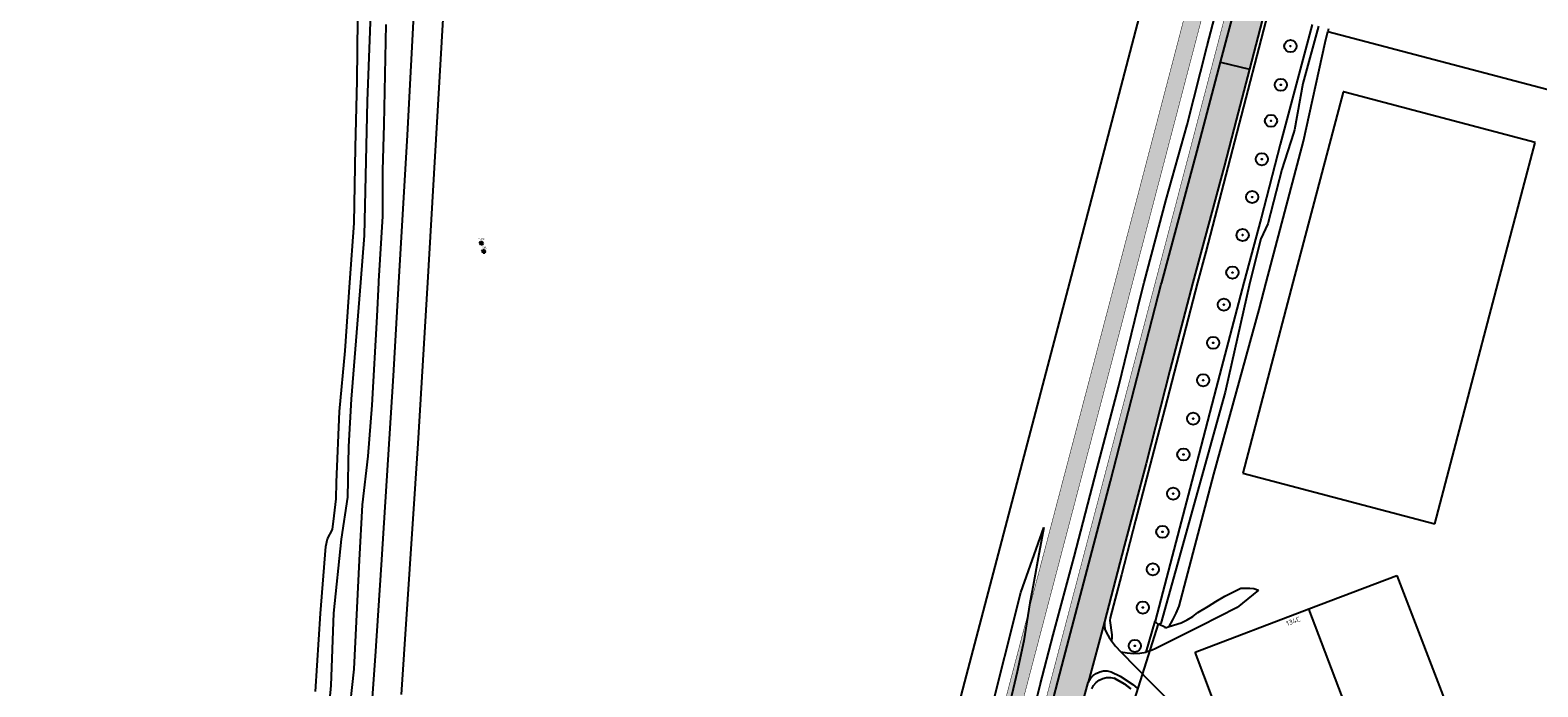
# Model space of a CAD drawing. Header units: metres. Extents: x 102000 to 105000, y 414600 to 420766.
# Tile 76 of 256: x 102876 to 103184, y 417517 to 417652. Entities that reach past the tile are written whole.
import ezdxf
from ezdxf.enums import TextEntityAlignment as Align

# ---------------------------------------------------------------- set-up
doc = ezdxf.new("R2010")
doc.units = ezdxf.units.M
doc.layers.get('0').update_dxf_attribs({"color": 8})
doc.layers.add('00-Ontwerp DKIV', color=8, linetype='Continuous', lineweight=0)
doc.styles.add('MtXpl_NLCS-ISO', font='NLCS-ISO.ttf')
doc.styles.add('NLCS-ISO', font='NLCS-ISO.ttf')

msp = doc.modelspace()

# ---------------------------------------------------------------- hatches: boundary and pattern name
at = {"ltscale": 0.1}
h = msp.add_hatch(color=256, dxfattribs=at)
edge = h.paths.add_edge_path()
edge.add_arc((103133.6, 417648.44), 0.075, 0, 360)
h = msp.add_hatch(color=256, dxfattribs=at)
edge = h.paths.add_edge_path()
edge.add_arc((103131.63, 417640.5), 0.075, 0, 360)
h = msp.add_hatch(color=256, dxfattribs=at)
edge = h.paths.add_edge_path()
edge.add_arc((103129.63, 417633.13), 0.075, 0, 360)
h = msp.add_hatch(color=256, dxfattribs=at)
edge = h.paths.add_edge_path()
edge.add_arc((103127.74, 417625.26), 0.075, 0, 360)
h = msp.add_hatch(color=256, dxfattribs=at)
edge = h.paths.add_edge_path()
edge.add_arc((103125.78, 417617.52), 0.075, 0, 360)
h = msp.add_hatch(color=256, dxfattribs=at)
edge = h.paths.add_edge_path()
edge.add_arc((103123.82, 417609.74), 0.075, 0, 360)
h = msp.add_hatch(color=256, dxfattribs=at)
edge = h.paths.add_edge_path()
edge.add_arc((103121.73, 417602.04), 0.075, 0, 360)
h = msp.add_hatch(color=256, dxfattribs=at)
edge = h.paths.add_edge_path()
edge.add_arc((103119.96, 417595.48), 0.075, 0, 360)
h = msp.add_hatch(color=256, dxfattribs=at)
edge = h.paths.add_edge_path()
edge.add_arc((103117.79, 417587.65), 0.075, 0, 360)
h = msp.add_hatch(color=256, dxfattribs=at)
edge = h.paths.add_edge_path()
edge.add_arc((103115.74, 417579.99), 0.075, 0, 360)
h = msp.add_hatch(color=256, dxfattribs=at)
edge = h.paths.add_edge_path()
edge.add_arc((103113.69, 417572.13), 0.075, 0, 360)
h = msp.add_hatch(color=256, dxfattribs=at)
edge = h.paths.add_edge_path()
edge.add_arc((103111.69, 417564.79), 0.075, 0, 360)
h = msp.add_hatch(color=256, dxfattribs=at)
edge = h.paths.add_edge_path()
edge.add_arc((103109.6, 417556.77), 0.075, 0, 360)
h = msp.add_hatch(color=256, dxfattribs=at)
edge = h.paths.add_edge_path()
edge.add_arc((103107.39, 417548.94), 0.075, 0, 360)
h = msp.add_hatch(color=256, dxfattribs=at)
edge = h.paths.add_edge_path()
edge.add_arc((103105.43, 417541.27), 0.075, 0, 360)
h = msp.add_hatch(color=256, dxfattribs=at)
edge = h.paths.add_edge_path()
edge.add_arc((103103.38, 417533.44), 0.075, 0, 360)
h = msp.add_hatch(color=256, dxfattribs=at)
edge = h.paths.add_edge_path()
edge.add_arc((103101.75, 417525.59), 0.075, 0, 360)
at = {"layer": '00-Ontwerp DKIV', "transparency": 33554623}
h = msp.add_hatch(color=256, dxfattribs=at)
h.dxf.hatch_style = 1
edge = h.paths.add_edge_path()
edge.add_line((102886.9, 416781.55), (102904.84, 416850.64))
edge.add_line((102904.84, 416850.64), (102928.19, 416939.15))
edge.add_line((102928.19, 416939.15), (102953.56, 417035.86))
edge.add_line((102953.56, 417035.86), (102978.87, 417132.59))
edge.add_line((102978.87, 417132.59), (103004.22, 417229.32))
edge.add_line((103004.22, 417229.32), (103029.53, 417326.07))
edge.add_line((103029.53, 417326.07), (103055.68, 417425.95))
edge.add_line((103055.68, 417425.95), (103080.17, 417519.56))
edge.add_line((103080.17, 417519.56), (103105.56, 417616.34))
edge.add_line((103105.56, 417616.34), (103130.84, 417713.01))
edge.add_line((103130.84, 417713.01), (103156.04, 417809.8))
edge.add_line((103156.04, 417809.8), (103181.49, 417906.51))
edge.add_line((103181.49, 417906.51), (103206.38, 418001.72))
edge.add_arc((103225.69, 417996.42), 20.03, 148.2907, 164.6587, ccw=False)
edge.add_arc((103191.64, 418017.46), 20, 328.2852, 344.8956)
edge.add_line((103210.95, 418012.25), (103219.02, 418043.1))
edge.add_arc((103199.68, 418048.21), 20, 345.2137, 362.334)
edge.add_arc((103239.65, 418049.83), 20, 165.3297, 182.3256, ccw=False)
edge.add_line((103220.3, 418054.9), (103232.12, 418100.04))
edge.add_line((103232.12, 418100.04), (103242.56, 418140.06))
edge.add_line((103242.56, 418140.06), (103250.16, 418168.97))
edge.add_line((103250.16, 418168.97), (103293.88, 418334.46))
edge.add_line((103293.88, 418334.46), (103297.17, 418351.1))
edge.add_arc((103267.5, 418356.96), 30.25, 348.8207, 407.0551)
edge.add_arc((103314.5, 418407.47), 38.75, 204.5183, 227.0551, ccw=False)
edge.add_arc((103314.5, 418407.47), 38.75, 197.206, 204.5183, ccw=False)
edge.add_arc((103314.5, 418407.47), 38.75, 192.769, 197.206, ccw=False)
edge.add_arc((103314.5, 418407.47), 38.75, 184.7464, 192.769, ccw=False)
edge.add_arc((103314.5, 418407.47), 38.75, 114.5178, 184.7464, ccw=False)
edge.add_arc((103280.48, 418441.33), 18, 4.4601, 5.3047)
edge.add_arc((103280.48, 418441.33), 18, 5.3047, 11.5456)
edge.add_line((103298.11, 418444.93), (103297.89, 418446.04))
edge.add_line((103297.89, 418446.04), (103297.84, 418446.29))
edge.add_arc((103314.5, 418407.47), 42.25, 113.2363, 115.0728)
edge.add_arc((103295.75, 418447.55), 2, 194.986, 295.0728, ccw=False)
edge.add_line((103293.82, 418447.03), (103291.9, 418454.22))
edge.add_line((103291.9, 418454.22), (103288.51, 418453.32))
edge.add_line((103288.51, 418453.32), (103290.96, 418444.17))
edge.add_arc((103289.03, 418443.65), 2, -54.8547, 14.986, ccw=False)
edge.add_arc((103314.5, 418407.47), 42.25, 125.1453, 186.0532)
edge.add_arc((103314.5, 418407.47), 42.25, 186.0532, 192.9535)
edge.add_arc((103314.5, 418407.47), 42.25, 192.9535, 197.0227)
edge.add_arc((103314.5, 418407.47), 42.25, 197.0227, 203.2368)
edge.add_arc((103314.5, 418407.47), 42.25, 203.2368, 227.0551)
edge.add_arc((103267.5, 418356.96), 26.75, -11.1793, 47.0551, ccw=False)
edge.add_line((103293.74, 418351.77), (103290.45, 418335.14))
edge.add_line((103290.45, 418335.14), (103246.78, 418169.85))
edge.add_line((103246.78, 418169.85), (103239.17, 418140.95))
edge.add_line((103239.17, 418140.95), (103239.17, 418140.94))
edge.add_line((103239.17, 418140.94), (103228.73, 418100.92))
edge.add_line((103228.73, 418100.92), (103216.92, 418055.78))
edge.add_arc((103236.27, 418050.72), 20, 165.3308, 182.3256)
edge.add_arc((103196.3, 418049.09), 20, -14.7863, 2.334, ccw=False)
edge.add_line((103215.63, 418043.99), (103207.6, 418013.28))
edge.add_arc((103188.25, 418018.34), 20, 328.2852, 345.318, ccw=False)
edge.add_arc((103222.28, 417997.32), 20, 148.2852, 164.6763)
edge.add_line((103202.99, 418002.6), (103178.1, 417907.4))
edge.add_line((103178.1, 417907.4), (103152.66, 417810.68))
edge.add_line((103152.66, 417810.68), (103127.45, 417713.89))
edge.add_line((103127.45, 417713.89), (103102.18, 417617.22))
edge.add_line((103102.18, 417617.22), (103076.78, 417520.45))
edge.add_line((103076.78, 417520.45), (103052.29, 417426.84))
edge.add_line((103052.29, 417426.84), (103026.15, 417326.95))
edge.add_line((103026.15, 417326.95), (103000.83, 417230.21))
edge.add_line((103000.83, 417230.21), (102975.49, 417133.48))
edge.add_line((102975.49, 417133.48), (102950.17, 417036.74))
edge.add_line((102950.17, 417036.74), (102924.8, 416940.04))
edge.add_line((102924.8, 416940.04), (102901.62, 416852.18))
edge.add_line((102901.62, 416852.18), (102877.33, 416758.81))
edge.add_arc((102909.74, 416750.34), 33.5, 165.3461, 192.0759)
edge.add_line((102876.99, 416743.33), (102877.08, 416742.86))
edge.add_arc((102848.36, 416736.65), 29.38, -11.7608, 12.2022, ccw=False)
edge.add_line((102877.13, 416730.66), (102880.91, 416746.96))
edge.add_arc((102880.42, 416747.08), 0.5, 186.3319, 346.473, ccw=False)
edge.add_arc((102909.74, 416750.34), 30, 165.3461, 186.3319, ccw=False)
edge.add_line((102880.72, 416757.92), (102883.48, 416768.49))
edge.add_arc((102888.32, 416767.23), 5, 75.3174, 165.3461, ccw=False)
edge.add_line((102889.59, 416772.06), (102894.48, 416770.78))
edge.add_arc((102892.46, 416763.04), 8, 29.1317, 75.3174, ccw=False)
edge.add_line((102899.45, 416766.94), (102899.75, 416766.39))
edge.add_line((102899.75, 416766.39), (102902.8, 416768.11))
edge.add_line((102902.8, 416768.11), (102902.4, 416768.83))
edge.add_arc((102892.79, 416763.47), 11, 29.1317, 75.3174)
edge.add_line((102895.58, 416774.11), (102890.47, 416775.45))
edge.add_arc((102891.74, 416780.29), 5, 165.3461, 255.3174, ccw=False)
h = msp.add_hatch(color=256, dxfattribs=at)
h.dxf.hatch_style = 1
edge = h.paths.add_edge_path()
edge.add_line((102915.47, 416843.99), (102939.74, 416935.89))
edge.add_line((102939.74, 416935.89), (102960.31, 417014.31))
edge.add_line((102960.31, 417014.31), (102960.44, 417014.78))
edge.add_line((102960.44, 417014.78), (102963.61, 417026.32))
edge.add_line((102963.61, 417026.32), (102965.3, 417032.79))
edge.add_line((102965.3, 417032.79), (102990.43, 417129.35))
edge.add_line((102990.43, 417129.35), (103015.77, 417226.08))
edge.add_line((103015.77, 417226.08), (103041.09, 417322.82))
edge.add_line((103041.09, 417322.82), (103066.41, 417419.56))
edge.add_line((103066.41, 417419.56), (103077.91, 417463.51))
edge.add_line((103077.91, 417463.51), (103078.25, 417464.8))
edge.add_line((103078.25, 417464.8), (103082.38, 417480.57))
edge.add_line((103082.38, 417480.57), (103083.41, 417484.56))
edge.add_line((103083.41, 417484.56), (103091.25, 417514.51))
edge.add_arc((103097.06, 417512.99), 6, 165.263, 165.3369, ccw=False)
edge.add_line((103091.25, 417514.52), (103097.65, 417538.88))
edge.add_arc((103103.45, 417537.36), 6, 165.297, 165.3029, ccw=False)
edge.add_line((103097.65, 417538.88), (103117.12, 417613.1))
edge.add_line((103117.12, 417613.1), (103142.4, 417709.78))
edge.add_line((103142.4, 417709.78), (103167.6, 417806.55))
edge.add_line((103167.6, 417806.55), (103193.04, 417903.26))
edge.add_line((103193.04, 417903.26), (103194.92, 417910.44))
edge.add_line((103194.92, 417910.44), (103199.37, 417927.49))
edge.add_line((103199.37, 417927.49), (103218.34, 418000.01))
edge.add_line((103218.34, 418000.01), (103243.68, 418096.81))
edge.add_line((103243.68, 418096.81), (103259.4, 418157.1))
edge.add_line((103259.4, 418157.1), (103260.93, 418159.65))
edge.add_arc((103281.69, 418145.38), 25.2, 138.8322, 145.4961, ccw=False)
edge.add_line((103262.72, 418161.97), (103268.71, 418185.16))
edge.add_line((103268.71, 418185.16), (103268.7, 418185.17))
edge.add_arc((103273.4, 418188.47), 5.75, 160.7667, 215.0643, ccw=False)
edge.add_line((103267.98, 418190.36), (103270.39, 418199.71))
edge.add_line((103270.39, 418199.71), (103281.45, 418242.62))
edge.add_line((103281.45, 418242.62), (103281.31, 418242.66))
edge.add_line((103281.31, 418242.66), (103281.56, 418243.62))
edge.add_arc((103296.23, 418239.84), 15.15, 75.5421, 165.5421, ccw=False)
edge.add_line((103300.01, 418254.51), (103306.89, 418252.74))
edge.add_line((103306.89, 418252.74), (103309.29, 418262.14))
edge.add_line((103309.29, 418262.14), (103302.43, 418263.91))
edge.add_arc((103306.21, 418278.58), 15.15, 165.5421, 255.5421, ccw=False)
edge.add_line((103291.54, 418282.36), (103299.83, 418314.5))
edge.add_line((103299.83, 418314.5), (103303.69, 418327.57))
edge.add_line((103303.69, 418327.57), (103317.31, 418369.37))
edge.add_arc((103334.42, 418363.8), 18, 114.5158, 161.9534, ccw=False)
edge.add_arc((103314.5, 418407.47), 30, 294.5158, 341.6127)
edge.add_arc((103360.05, 418392.33), 18, 105.0618, 161.6127, ccw=False)
edge.add_line((103355.38, 418409.71), (103381.42, 418416.72))
edge.add_arc((103433.4, 418223.59), 200, 102.5957, 105.0618, ccw=False)
edge.add_line((103389.78, 418418.78), (103391.44, 418419.15))
edge.add_line((103391.44, 418419.15), (103390.25, 418423.58))
edge.add_line((103390.25, 418423.58), (103390.13, 418423.55))
edge.add_line((103390.13, 418423.55), (103387.7, 418422.94))
edge.add_line((103387.7, 418422.94), (103385.28, 418422.31))
edge.add_line((103385.28, 418422.31), (103381.55, 418421.31))
edge.add_line((103381.55, 418421.31), (103380.45, 418421.01))
edge.add_line((103380.45, 418421.01), (103375.63, 418419.71))
edge.add_line((103375.63, 418419.71), (103370.8, 418418.41))
edge.add_line((103370.8, 418418.41), (103365.97, 418417.11))
edge.add_line((103365.97, 418417.11), (103361.14, 418415.81))
edge.add_line((103361.14, 418415.81), (103356.31, 418414.51))
edge.add_line((103356.31, 418414.51), (103354.88, 418414.13))
edge.add_line((103354.88, 418414.13), (103353.9, 418413.87))
edge.add_line((103353.9, 418413.87), (103351.27, 418413.16))
edge.add_arc((103356.65, 418393.17), 20.69, 105.0618, 124.6376)
edge.add_arc((103314.5, 418407.47), 30.5, 5.1346, 24.8151)
edge.add_arc((103343.88, 418440.9), 20.69, 265.3235, 284.9851)
edge.add_line((103349.23, 418420.91), (103388.18, 418431.33))
edge.add_line((103388.18, 418431.33), (103388, 418432.01))
edge.add_line((103388, 418432.01), (103387.01, 418435.7))
edge.add_line((103387.01, 418435.7), (103375.15, 418432.53))
edge.add_line((103375.15, 418432.53), (103360.19, 418428.52))
edge.add_line((103360.19, 418428.52), (103350.95, 418426.05))
edge.add_arc((103346.29, 418443.44), 18, 228.531, 284.986, ccw=False)
edge.add_arc((103314.5, 418407.47), 30, 48.531, 49.3188)
edge.add_line((103334.06, 418430.22), (103334.06, 418430.22))
edge.add_arc((103314.5, 418407.47), 30, 49.3189, 74.1216)
edge.add_arc((103327.64, 418453.64), 18, 202.3982, 254.1216, ccw=False)
edge.add_arc((103295.05, 418492.58), 48.5, 284.986, 289.1919, ccw=False)
edge.add_line((103307.59, 418445.73), (103305.93, 418445.29))
edge.add_line((103305.93, 418445.29), (103308.07, 418437.32))
edge.add_line((103308.07, 418437.32), (103308.21, 418436.8))
edge.add_arc((103314.5, 418407.47), 30, 102.1194, 107.8513)
edge.add_line((103305.31, 418436.03), (103305.17, 418436.54))
edge.add_line((103305.17, 418436.54), (103303.04, 418444.49))
edge.add_arc((103314.5, 418407.47), 38.75, 107.206, 114.5178)
edge.add_arc((103280.48, 418441.33), 18, -44.8569, 4.4601, ccw=False)
edge.add_arc((103314.5, 418407.47), 30, 135.1431, 164.1211)
edge.add_arc((103268.34, 418420.6), 18, 294.8041, 344.1211, ccw=False)
edge.add_arc((103314.5, 418407.47), 38.75, 184.7464, 192.769)
edge.add_line((103276.71, 418398.91), (103284.65, 418401.03))
edge.add_line((103284.65, 418401.03), (103285.17, 418401.17))
edge.add_arc((103314.5, 418407.47), 30, 192.1194, 197.8513)
edge.add_line((103285.95, 418398.27), (103285.43, 418398.13))
edge.add_line((103285.43, 418398.13), (103277.49, 418396.01))
edge.add_arc((103314.5, 418407.47), 38.75, 197.206, 204.5183)
edge.add_arc((103280.65, 418373.44), 18, 45.1436, 94.4606, ccw=False)
edge.add_arc((103314.5, 418407.47), 30, 225.1436, 232.7334)
edge.add_arc((103285.44, 418369.27), 18, -11.1793, 52.7334, ccw=False)
edge.add_line((103303.1, 418365.78), (103293.99, 418321.39))
edge.add_line((103293.99, 418321.39), (103292.71, 418316.32))
edge.add_line((103292.71, 418316.32), (103263.13, 418201.58))
edge.add_line((103263.13, 418201.58), (103252.14, 418158.98))
edge.add_line((103252.14, 418158.98), (103236.42, 418098.7))
edge.add_line((103236.42, 418098.7), (103218.93, 418031.9))
edge.add_line((103218.93, 418031.9), (103215.83, 418020.04))
edge.add_line((103215.83, 418020.04), (103211.08, 418001.91))
edge.add_line((103211.08, 418001.91), (103185.79, 417905.17))
edge.add_line((103185.79, 417905.17), (103185.33, 417903.42))
edge.add_line((103185.33, 417903.42), (103181.77, 417889.88))
edge.add_line((103181.77, 417889.88), (103160.34, 417808.45))
edge.add_line((103160.34, 417808.45), (103135.14, 417711.67))
edge.add_line((103135.14, 417711.67), (103109.86, 417614.99))
edge.add_line((103109.86, 417614.99), (103084.47, 417518.21))
edge.add_line((103084.47, 417518.21), (103061.28, 417429.61))
edge.add_line((103061.28, 417429.61), (103058.97, 417420.78))
edge.add_line((103058.97, 417420.78), (103033.83, 417324.72))
edge.add_line((103033.83, 417324.72), (103008.52, 417227.98))
edge.add_line((103008.52, 417227.98), (102983.17, 417131.25))
edge.add_line((102983.17, 417131.25), (102957.86, 417034.51))
edge.add_line((102957.86, 417034.51), (102932.49, 416937.8))
edge.add_line((102932.49, 416937.8), (102909.9, 416852.26))
edge.add_line((102909.9, 416852.26), (102908.22, 416845.89))
edge.add_line((102908.22, 416845.89), (102907.2, 416842.02))
edge.add_arc((103006.79, 416815.73), 103, 165.2155, 197.4258)
edge.add_arc((102894.2, 416780.39), 15, -55.0164, 17.4258, ccw=False)
edge.add_line((102902.8, 416768.11), (102899.75, 416766.38))
edge.add_line((102899.75, 416766.38), (102891.71, 416762.24))
edge.add_arc((102900.88, 416744.46), 20, 117.2745, 166.473)
edge.add_line((102881.43, 416749.14), (102880.91, 416746.96))
edge.add_line((102880.91, 416746.96), (102875.52, 416723.69))
edge.add_line((102875.52, 416723.69), (102882.44, 416722.09))
edge.add_arc((100763.6, 417222.28), 2177.08, 346.71772, 347.31296)
edge.add_arc((102907.04, 416739.76), 20, 117.2712, 167.3657, ccw=False)
edge.add_line((102897.87, 416757.54), (102903.16, 416760.26))
edge.add_line((102903.16, 416760.26), (102906.4, 416761.64))
edge.add_arc((102910.68, 416747.26), 15, 35.4679, 106.5686, ccw=False)
edge.add_arc((103006.79, 416815.73), 103, 215.4679, 221.1806)
edge.add_line((102929.26, 416747.91), (102949.41, 416724.88))
edge.add_line((102949.41, 416724.88), (102951.94, 416733.54))
edge.add_line((102951.94, 416733.54), (102937.84, 416749.53))
edge.add_arc((103015.06, 416817.69), 103, 165.2086, 221.4359, ccw=False)
edge = h.paths.add_edge_path(flags=16)
edge.add_arc((103314.5, 418407.47), 24.5, 0, 180)
edge.add_arc((103314.5, 418407.47), 24.5, 180, 360)
edge = h.paths.add_edge_path(flags=16)
edge.add_arc((103314.5, 418407.47), 30, 263.8987, 269.7468)
edge.add_line((103314.37, 418377.47), (103314.23, 418376.93))
edge.add_line((103314.23, 418376.93), (103311.83, 418367.74))
edge.add_line((103311.83, 418367.74), (103309.28, 418357.93))
edge.add_arc((103307.83, 418358.31), 1.5, 165.3871, 345.3871, ccw=False)
edge.add_line((103306.37, 418358.69), (103308.93, 418368.49))
edge.add_line((103308.93, 418368.49), (103311.18, 418377.12))
edge.add_line((103311.18, 418377.12), (103311.32, 418377.64))

# ---------------------------------------------------------------- linework, layer by layer
for p, q in [((103088.4, 417600), (103166.87, 417898.97)), ((103116.53, 417648.46), (103126.56, 417686.6)), ((102944.58, 417637.17), (102946.06, 417674.31)), ((103132.92, 417673.49), (103125.21, 417643.7)), ((102954.56, 417665.29), (102952.71, 417630.18)), ((102960.36, 417660.02), (102956.89, 417600)), ((103129.01, 417655.21), (103116.29, 417606.32)), ((103119.29, 417645.15), (103122.46, 417657.18)), ((102942.51, 417641.36), (102942.66, 417653.85)), ((102948, 417632.39), (102948.41, 417652.86)), ((103138.05, 417652.86), (103131.5, 417628.28)), ((103139.35, 417652.52), (103136.14, 417640.74)), ((103140.75, 417649.17), (103141.26, 417651.41)), ((103141.39, 417651.99), (103141.26, 417651.41)), ((103141.26, 417651.41), (103243.69, 417624.44)), ((103112.45, 417632.29), (103116.53, 417648.46)), ((103136.28, 417628.99), (103140.75, 417649.17)), ((103114.52, 417627), (103119.29, 417645.15)), ((103119.29, 417645.15), (103125.21, 417643.7)), ((103125.21, 417643.7), (103122.51, 417633.29)), ((102942.13, 417627.64), (102942.51, 417641.36)), ((103144.41, 417639), (103134.13, 417600)), ((103136.14, 417640.74), (103134.47, 417631.31)), ((103144.42, 417639.06), (103144.41, 417639)), ((103144.47, 417639.04), (103144.42, 417639.06)), ((103183.74, 417628.7), (103144.47, 417639.04)), ((102943.98, 417609.63), (102944.58, 417637.17)), ((103122.51, 417633.29), (103120.01, 417623.79)), ((102947.75, 417622.93), (102948, 417632.39)), ((102952.71, 417630.18), (102950.97, 417600)), ((103108.14, 417616.99), (103112.45, 417632.29)), ((103134.21, 417630.63), (103131.82, 417623.15)), ((103134.47, 417631.31), (103134.21, 417630.63)), ((102941.85, 417612.18), (102942.13, 417627.64)), ((103107.25, 417600), (103114.52, 417627)), ((103131.5, 417628.28), (103127.64, 417613.22)), ((103128.64, 417600), (103136.28, 417628.99)), ((103176.18, 417600), (103183.74, 417628.7)), ((103120.01, 417623.79), (103113.6, 417600)), ((102947.77, 417613.63), (102947.75, 417622.93)), ((103131.82, 417623.15), (103128.95, 417612.01)), ((103103.62, 417600), (103108.14, 417616.99)), ((102940.99, 417600), (102941.85, 417612.18)), ((102946.95, 417600.31), (102947.77, 417613.63)), ((103127.64, 417613.22), (103124.08, 417600)), ((103128.95, 417612.01), (103127.57, 417608.99)), ((102943.23, 417600), (102943.98, 417609.63)), ((102967.7, 417608.17), (102968.16, 417608.17)), ((102967.7, 417608.17), (102968.16, 417608.17)), ((103127.57, 417608.99), (103125.28, 417600)), ((102967.7, 417607.97), (102968.16, 417607.97)), ((102967.7, 417607.97), (102968.16, 417607.97)), ((102968.16, 417606.5), (102968.63, 417606.5)), ((102968.16, 417606.5), (102968.63, 417606.5)), ((102968.16, 417606.3), (102968.63, 417606.3)), ((102968.16, 417606.3), (102968.63, 417606.3)), ((103116.29, 417606.32), (103114.58, 417600)), ((102940.01, 417586.03), (102940.99, 417600)), ((102941.36, 417576.13), (102943.23, 417600)), ((102946.61, 417593.07), (102946.94, 417600)), ((102946.94, 417600), (102946.95, 417600.31)), ((102950.97, 417600), (102949.84, 417580.92)), ((102956.89, 417600), (102954.94, 417567.03)), ((103063.59, 417505.47), (103088.4, 417600)), ((103096.74, 417559.32), (103107.16, 417599.69)), ((103103.04, 417597.6), (103103.62, 417600)), ((103107.16, 417599.69), (103107.25, 417600)), ((103114.58, 417600), (103107.89, 417574.22)), ((103113.6, 417600), (103108.92, 417581.98)), ((103124.08, 417600), (103118.37, 417578.45)), ((103125.28, 417600), (103120.21, 417577.59)), ((103134.13, 417600), (103123.85, 417560.97)), ((103127.19, 417594.48), (103128.64, 417600)), ((103163.17, 417550.61), (103176.18, 417600)), ((103098.4, 417578.58), (103103.04, 417597.6)), ((102945.54, 417574.87), (102946.61, 417593.07)), ((103117.92, 417560.78), (103127.19, 417594.48)), ((102938.9, 417573.62), (102940.01, 417586.03)), ((102949.84, 417580.92), (102947.42, 417542.17)), ((103108.92, 417581.98), (103104.05, 417562.94)), ((103093.94, 417561.71), (103098.4, 417578.58)), ((103120.21, 417577.59), (103110.09, 417540.98)), ((103118.37, 417578.45), (103114.85, 417564.78)), ((102940.78, 417566.45), (102941.36, 417576.13)), ((102944.76, 417564.48), (102945.54, 417574.87)), ((103107.89, 417574.22), (103101.89, 417551.28)), ((102938.25, 417559.13), (102938.9, 417573.62)), ((102940.58, 417556.03), (102940.78, 417566.45)), ((102954.94, 417567.03), (102951.48, 417515.66)), ((103114.85, 417564.78), (103110.16, 417546.82)), ((102943.61, 417554.46), (102944.76, 417564.48)), ((103089.29, 417543.8), (103093.94, 417561.71)), ((103104.05, 417562.94), (103099.59, 417546.04)), ((102938.16, 417555.68), (102938.25, 417559.13)), ((103087.18, 417523.03), (103096.74, 417559.32)), ((103110.82, 417533.74), (103117.92, 417560.78)), ((103123.85, 417560.97), (103163.17, 417550.61)), ((102937.81, 417552.23), (102938.16, 417555.68)), ((102939.29, 417547.45), (102940.58, 417556.03)), ((102942.95, 417543.18), (102943.61, 417554.46)), ((102936.39, 417547.52), (102937.47, 417549.4)), ((102937.47, 417549.4), (102937.81, 417552.23)), ((103078.38, 417536.55), (103083.09, 417549.84)), ((103083.09, 417549.84), (103081.93, 417543.61)), ((103101.89, 417551.28), (103099.03, 417540.16)), ((102936.04, 417545.92), (102936.39, 417547.52)), ((102937.72, 417532.29), (102939.29, 417547.45)), ((103110.16, 417546.82), (103105.89, 417530.63)), ((102935, 417532.24), (102936.04, 417545.92)), ((102941.85, 417520.81), (102942.95, 417543.18)), ((103081.93, 417543.61), (103080.93, 417537.94)), ((103084.99, 417527.85), (103089.29, 417543.8)), ((103099.59, 417546.04), (103095.56, 417530.5)), ((102947.42, 417542.17), (102946.16, 417523.46)), ((103099.03, 417540.16), (103096.71, 417531.35)), ((103110.09, 417540.98), (103107.05, 417530.16)), ((103080.93, 417537.94), (103080.26, 417534.41)), ((103120.19, 417535.75), (103123.46, 417537.4)), ((103127.06, 417537.03), (103122.72, 417533.43)), ((103123.46, 417537.4), (103125.28, 417537.44)), ((103125.28, 417537.44), (103126.14, 417537.34)), ((103126.14, 417537.34), (103127.06, 417537.03)), ((103137.4, 417533.17), (103155.38, 417539.99)), ((103155.38, 417539.99), (103168.05, 417507.14)), ((103071.54, 417509.2), (103078.38, 417536.55)), ((103080.26, 417534.41), (103079.02, 417526.6)), ((103116.83, 417533.72), (103118.36, 417534.71)), ((103118.36, 417534.71), (103120.19, 417535.75)), ((102933.98, 417516.25), (102935, 417532.24)), ((102937.18, 417517.45), (102937.72, 417532.29)), ((103096.71, 417531.35), (103096.61, 417530.76)), ((103108.78, 417529.54), (103109.53, 417530.91)), ((103109.53, 417530.91), (103110.21, 417532.31)), ((103110.21, 417532.31), (103110.82, 417533.74)), ((103111.25, 417530.34), (103112.48, 417530.92)), ((103112.48, 417530.92), (103113.64, 417531.64)), ((103113.64, 417531.64), (103114.64, 417532.44)), ((103114.07, 417524.32), (103137.4, 417533.17)), ((103114.64, 417532.44), (103116.83, 417533.72)), ((103122.72, 417533.43), (103115.2, 417529.66)), ((103149.91, 417500.19), (103137.4, 417533.17)), ((103082.38, 417517.62), (103084.99, 417527.85)), ((103095.56, 417530.5), (103092.18, 417518.08)), ((103095.56, 417530.5), (103095.51, 417529.77)), ((103095.51, 417529.77), (103095.62, 417529.04)), ((103095.62, 417529.04), (103095.92, 417528.29)), ((103095.92, 417528.29), (103096.47, 417527.3)), ((103096.61, 417530.76), (103097.01, 417527.89)), ((103097.01, 417527.89), (103097.04, 417527.3)), ((103106.55, 417530.08), (103100.76, 417511.97)), ((103104.03, 417524.33), (103105.89, 417530.63)), ((103105.89, 417530.63), (103106.16, 417530.32)), ((103115.2, 417529.66), (103105.93, 417524.97)), ((103106.16, 417530.32), (103106.4, 417530.12)), ((103106.4, 417530.12), (103106.71, 417530.05)), ((103107.05, 417530.16), (103106.71, 417530.05)), ((103106.71, 417530.05), (103107.9, 417529.5)), ((103107.9, 417529.5), (103107.99, 417529.29)), ((103107.99, 417529.29), (103108.78, 417529.54)), ((103108.78, 417529.54), (103111.25, 417530.34)), ((103079.02, 417526.6), (103077.68, 417520.25)), ((103096.47, 417527.3), (103096.99, 417526.61)), ((103097.04, 417527.3), (103096.99, 417526.61)), ((103096.99, 417526.61), (103097.79, 417525.53)), ((103097.79, 417525.53), (103098.89, 417524.4)), ((103105.27, 417524.7), (103104.03, 417524.33)), ((103105.93, 417524.97), (103105.27, 417524.7)), ((102946.16, 417523.46), (102944.68, 417502.91)), ((103080.02, 417495.48), (103087.18, 417523.03)), ((103098.89, 417524.4), (103105.1, 417518.05)), ((103098.89, 417524.4), (103100.16, 417524.14)), ((103100.16, 417524.14), (103101.46, 417524.04)), ((103101.46, 417524.04), (103102.75, 417524.1)), ((103102.75, 417524.1), (103104.03, 417524.33)), ((103127.81, 417488.21), (103114.07, 417524.32)), ((102940.51, 417508.27), (102941.85, 417520.81)), ((103077.68, 417520.25), (103075.66, 417511.85)), ((103092.26, 417518.26), (103092.66, 417518.93)), ((103092.66, 417518.93), (103093.2, 417519.51)), ((103093.2, 417519.51), (103093.84, 417519.97)), ((103093.83, 417518.08), (103094.46, 417518.56)), ((103093.84, 417519.97), (103094.55, 417520.28)), ((103094.46, 417518.56), (103095.18, 417518.9)), ((103094.55, 417520.28), (103095.32, 417520.45)), ((103095.18, 417518.9), (103095.95, 417519.09)), ((103095.32, 417520.45), (103096.11, 417520.46)), ((103095.95, 417519.09), (103096.74, 417519.12)), ((103096.11, 417520.46), (103096.88, 417520.31)), ((103096.74, 417519.12), (103097.52, 417518.99)), ((103096.88, 417520.31), (103098.74, 417519.42)), ((103097.52, 417518.99), (103099.67, 417517.74)), ((103099.67, 417517.74), (103097.52, 417518.99)), ((103098.74, 417519.42), (103101.31, 417517.68)), ((102935.33, 417499.06), (102937.18, 417517.45)), ((103079.01, 417504.19), (103082.38, 417517.62)), ((103090.83, 417513.1), (103092.18, 417518.08)), ((103092.18, 417518.08), (103092.26, 417518.26)), ((103092.91, 417516.8), (103093.31, 417517.49)), ((103093.31, 417517.49), (103093.83, 417518.08)), ((103099.67, 417517.74), (103100.95, 417516.79)), ((103100.95, 417516.79), (103099.67, 417517.74)), ((103101.31, 417517.68), (103102.22, 417516.95)), ((103105.1, 417518.05), (103111.91, 417511.2))]:
    msp.add_line(p, q)
at = {"ltscale": 0.1}
for p, q in [((102967.71, 417608.2), (102967.49, 417608.33)), ((102967.71, 417608.2), (102967.49, 417608.33)), ((102967.93, 417608.33), (102967.93, 417608.58)), ((102967.93, 417608.33), (102967.93, 417608.58)), ((102968.15, 417608.2), (102968.37, 417608.33)), ((102968.15, 417608.2), (102968.37, 417608.33)), ((102967.71, 417607.95), (102967.49, 417607.82)), ((102967.71, 417607.95), (102967.49, 417607.82)), ((102967.93, 417607.82), (102967.93, 417607.57)), ((102967.93, 417607.82), (102967.93, 417607.57)), ((102968.18, 417606.53), (102967.96, 417606.66)), ((102968.18, 417606.53), (102967.96, 417606.66)), ((102968.18, 417606.28), (102967.96, 417606.15)), ((102968.18, 417606.28), (102967.96, 417606.15)), ((102968.15, 417607.95), (102968.37, 417607.82)), ((102968.15, 417607.95), (102968.37, 417607.82)), ((102968.4, 417606.66), (102968.4, 417606.91)), ((102968.4, 417606.66), (102968.4, 417606.91)), ((102968.4, 417606.15), (102968.4, 417605.9)), ((102968.4, 417606.15), (102968.4, 417605.9)), ((102968.62, 417606.53), (102968.84, 417606.66)), ((102968.62, 417606.53), (102968.84, 417606.66)), ((102968.62, 417606.28), (102968.84, 417606.15)), ((102968.62, 417606.28), (102968.84, 417606.15))]:
    msp.add_line(p, q, dxfattribs=at)
for centre, radius in [((103133.6, 417648.44), 1.25), ((103133.6, 417648.44), 0.0225), ((103131.63, 417640.5), 1.25), ((103131.63, 417640.5), 0.0225), ((103129.63, 417633.13), 1.25), ((103129.63, 417633.13), 0.0225), ((103127.74, 417625.26), 1.25), ((103127.74, 417625.26), 0.0225), ((103125.78, 417617.52), 1.25), ((103125.78, 417617.52), 0.0225), ((103123.82, 417609.74), 1.25), ((103123.82, 417609.74), 0.0225), ((103121.73, 417602.04), 1.25), ((103121.73, 417602.04), 0.0225), ((103119.96, 417595.48), 1.25), ((103119.96, 417595.48), 0.0225), ((103117.79, 417587.65), 1.25), ((103117.79, 417587.65), 0.0225), ((103115.74, 417579.99), 1.25), ((103115.74, 417579.99), 0.0225), ((103113.69, 417572.13), 1.25), ((103113.69, 417572.13), 0.0225), ((103111.69, 417564.79), 1.25), ((103111.69, 417564.79), 0.0225), ((103109.6, 417556.77), 1.25), ((103109.6, 417556.77), 0.0225), ((103107.39, 417548.94), 1.25), ((103107.39, 417548.94), 0.0225), ((103105.43, 417541.27), 1.25), ((103105.43, 417541.27), 0.0225), ((103103.38, 417533.44), 1.25), ((103103.38, 417533.44), 0.0225), ((103101.75, 417525.59), 1.25), ((103101.75, 417525.59), 0.0225)]:
    msp.add_circle(centre, radius)
for centre, radius in [((103133.6, 417648.44), 0.075), ((103131.63, 417640.5), 0.075), ((103129.63, 417633.13), 0.075), ((103127.74, 417625.26), 0.075), ((103125.78, 417617.52), 0.075), ((102967.93, 417608.07), 0.253), ((102967.93, 417608.07), 0.253), ((103123.82, 417609.74), 0.075), ((102968.4, 417606.4), 0.253), ((102968.4, 417606.4), 0.253), ((103121.73, 417602.04), 0.075), ((103119.96, 417595.48), 0.075), ((103117.79, 417587.65), 0.075), ((103115.74, 417579.99), 0.075), ((103113.69, 417572.13), 0.075), ((103111.69, 417564.79), 0.075), ((103109.6, 417556.77), 0.075), ((103107.39, 417548.94), 0.075), ((103105.43, 417541.27), 0.075), ((103103.38, 417533.44), 0.075), ((103101.75, 417525.59), 0.075)]:
    msp.add_circle(centre, radius, dxfattribs=at)
at = {"layer": '00-Ontwerp DKIV', "transparency": 33554687}
for points in [[(103178.1, 417907.4, 0.1, 0.1, 0), (103152.66, 417810.68, 0.1, 0.1, 0), (103127.45, 417713.89, 0.1, 0.1, 0), (103102.18, 417617.22, 0.1, 0.1, 0), (103076.78, 417520.45, 0.1, 0.1, 0), (103052.29, 417426.84, 0.1, 0.1, 0), (103026.15, 417326.95, 0.1, 0.1, 0), (103000.83, 417230.21, 0.1, 0.1, 0), (102975.49, 417133.48, 0.1, 0.1, 0), (102950.17, 417036.74, 0.1, 0.1, 0), (102924.8, 416940.04, 0.1, 0.1, 0), (102901.62, 416852.18, 0.1, 0.1, 0), (102877.33, 416758.81, 0.1, 0.1, 0.117162), (102876.99, 416743.33, 0.1, 0.1, 0)], [(102886.9, 416781.55, 0.1, 0.1, 0), (102904.84, 416850.64, 0.1, 0.1, 0), (102928.19, 416939.15, 0.1, 0.1, 0), (102953.56, 417035.86, 0.1, 0.1, 0), (102978.87, 417132.59, 0.1, 0.1, 0), (103004.22, 417229.32, 0.1, 0.1, 0), (103029.53, 417326.07, 0.1, 0.1, 0), (103055.68, 417425.95, 0.1, 0.1, 0), (103080.17, 417519.56, 0.1, 0.1, 0), (103105.56, 417616.34, 0.1, 0.1, 0), (103130.84, 417713.01, 0.1, 0.1, 0), (103156.04, 417809.8, 0.1, 0.1, 0), (103181.49, 417906.51, 0.1, 0.1, 0)]]:
    msp.add_lwpolyline(points, format="xyseb", dxfattribs=at)
at = {"layer": '00-Ontwerp DKIV', "transparency": 33554687, "const_width": 0.1}
for points in [[(103015.77, 417226.08), (103041.09, 417322.82), (103066.41, 417419.56), (103077.91, 417463.51), (103078.25, 417464.8), (103082.38, 417480.57), (103083.41, 417484.56), (103091.25, 417514.51, -0.000323), (103091.25, 417514.52), (103097.65, 417538.88, -0.000026), (103097.65, 417538.88), (103117.12, 417613.1), (103142.4, 417709.78), (103167.6, 417806.55), (103193.04, 417903.26)], [(103181.77, 417889.88), (103160.34, 417808.45), (103135.14, 417711.67), (103109.86, 417614.99), (103084.47, 417518.21), (103061.28, 417429.61), (103058.97, 417420.78), (103033.83, 417324.72), (103008.52, 417227.98), (102983.17, 417131.25), (102957.86, 417034.51), (102932.49, 416937.8), (102909.9, 416852.26), (102908.22, 416845.89), (102908.22, 416845.89), (102907.2, 416842.02, 0.141477), (102908.51, 416784.89, -0.327054), (102902.8, 416768.11), (102899.75, 416766.38), (102891.71, 416762.24, 0.218028), (102881.43, 416749.14), (102880.91, 416746.96)]]:
    msp.add_lwpolyline(points, format="xyb", dxfattribs=at)

# ---------------------------------------------------------------- texts
at = {"style": 'MtXpl_NLCS-ISO'}
msp.add_text('134C', height=1, rotation=20.1681, dxfattribs=at).set_placement((103132.94, 417529.66))
at = {"style": 'NLCS-ISO'}
for p in [(102967.93, 417608.58), (102967.93, 417608.58), (102968.4, 417606.91), (102968.4, 417606.91)]:
    msp.add_attdef('TYPE', text='', height=0.36, dxfattribs=at).set_placement(p, align=Align.BOTTOM_CENTER)

doc.saveas('drawing.dxf')
